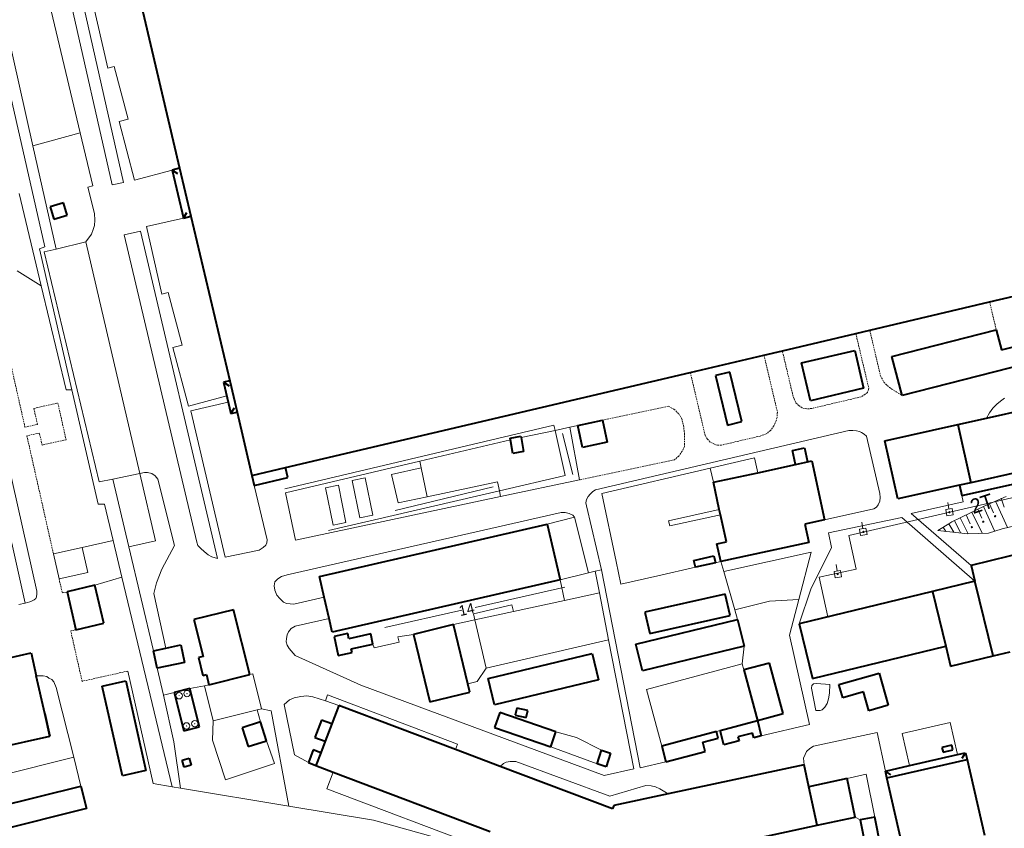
# Model space of a CAD drawing. Extents: x 13 to 4138, y -4831 to -1000.
# Tile 199 of 203: x 3579 to 3883, y -2385 to -2135. Entities that reach past the tile are written whole.
import ezdxf
from ezdxf.enums import TextEntityAlignment as Align

# ---------------------------------------------------------------- set-up
doc = ezdxf.new("R2010")
doc.units = 0
doc.header["$MEASUREMENT"] = 0
doc.linetypes.add('DASHED', pattern=[0.75, 0.5, -0.25])
for name, color, linetype in [('11', 7, 'CONTINUOUS'), ('13', 7, 'CONTINUOUS'), ('18', 7, 'CONTINUOUS'), ('19', 7, 'CONTINUOUS'), ('24', 7, 'CONTINUOUS'), ('37', 7, 'CONTINUOUS'), ('40', 7, 'CONTINUOUS'), ('42', 7, 'CONTINUOUS'), ('7', 7, 'CONTINUOUS')]:
    doc.layers.add(name, color=color, linetype=linetype)
doc.styles.get("Standard").update_dxf_attribs({"font": 'txt', "height": 0.2})

msp = doc.modelspace()

# ---------------------------------------------------------------- linework, layer by layer
at = {"layer": '11', "color": 253, "linetype": 'Continuous', "lineweight": 0}
for p, q in [((3586.82, -2205.64), (3556.92, -2074.55)), ((3583.08, -2174.41), (3560.94, -2076.39)), ((3590.3, -2206.35), (3583.08, -2174.41)), ((3578.83, -2189.15), (3585.63, -2217.66)), ((3616.12, -2275.69), (3599.48, -2204.14)), ((3585.16, -2206.28), (3586.82, -2205.64)), ((3595.14, -2249.86), (3585.16, -2206.28)), ((3585.63, -2217.66), (3593.32, -2249.86)), ((3593.32, -2249.86), (3595.14, -2249.86)), ((3603.23, -2285.2), (3595.14, -2249.86)), ((3660.87, -2280.45), (3744.02, -2260.73)), ((3744.02, -2260.73), (3744.39, -2262.4)), ((3744.39, -2262.4), (3747.51, -2276.36)), ((3748.93, -2261.39), (3751.98, -2277.68)), ((3792.3, -2274.1), (3806, -2270.9)), ((3806, -2270.9), (3807.06, -2275.45)), ((3693.86, -2276), (3703.03, -2273.91)), ((3758.79, -2281.92), (3792.3, -2274.1)), ((3607.75, -2277.43), (3612.73, -2298.36)), ((3620.96, -2296.51), (3616.12, -2275.69)), ((3695.89, -2284.82), (3693.86, -2276)), ((3747.51, -2276.36), (3727.17, -2281.07)), ((3727.17, -2281.07), (3674.39, -2293.28)), ((3704.87, -2282.88), (3695.89, -2284.82)), ((3763.25, -2302.92), (3758.79, -2281.92)), ((3605.16, -2285.2), (3603.23, -2285.2)), ((3607.86, -2296.45), (3605.16, -2285.2)), ((3779.79, -2291.91), (3779.44, -2290.29)), ((3610.58, -2307.75), (3607.86, -2296.45)), ((3612.73, -2298.36), (3620.96, -2296.51)), ((3612.73, -2298.36), (3620.36, -2330.49)), ((3764.74, -2309.92), (3763.25, -2302.92)), ((3787.75, -2304.69), (3776.16, -2307.32)), ((3795.57, -2302.91), (3793.95, -2303.28)), ((3795.57, -2302.91), (3796.48, -2306.05)), ((3626.15, -2372.54), (3610.58, -2307.75)), ((3776.16, -2307.32), (3764.74, -2309.92)), ((3796.48, -2306.05), (3799.91, -2317.87)), ((3758.06, -2312.64), (3747.3, -2314.96)), ((3747.3, -2314.96), (3731.52, -2318.37)), ((3731.52, -2318.37), (3719.57, -2320.96)), ((3799.91, -2317.87), (3800.76, -2320.81)), ((3719.57, -2320.96), (3713.03, -2322.37)), ((3700.7, -2325.43), (3695.82, -2326.18)), ((3695.82, -2326.18), (3696.26, -2327.82)), ((3688.47, -2329.58), (3688.14, -2328.5)), ((3696.26, -2327.82), (3688.47, -2329.58)), ((3760.89, -2327.1), (3723.07, -2335.93)), ((3620.36, -2330.49), (3620.36, -2330.49)), ((3621.52, -2335.9), (3623.39, -2344.2)), ((3650.08, -2337.88), (3650.99, -2337.65)), ((3650.99, -2337.65), (3653.66, -2348.42)), ((3723.07, -2335.93), (3720.28, -2339.99)), ((3636.08, -2341.39), (3637.45, -2341.01)), ((3638.75, -2352.13), (3636.08, -2341.39)), ((3720.28, -2339.99), (3717.48, -2340.72)), ((3623.39, -2344.2), (3626.65, -2358.66)), ((3652.32, -2348.76), (3638.75, -2352.13)), ((3653.66, -2348.42), (3652.32, -2348.76)), ((3653.41, -2352.5), (3652.32, -2348.76)), ((3638.75, -2352.13), (3638.57, -2358.1)), ((3751.03, -2357.31), (3744.63, -2355.58)), ((3626.65, -2358.66), (3628.64, -2372.95)), ((3638.57, -2358.1), (3642.58, -2370.44)), ((3657.68, -2365.31), (3655.26, -2358.3)), ((3758.75, -2361.23), (3751.03, -2357.31)), ((3743.06, -2360.16), (3757.36, -2365.41)), ((3642.58, -2370.44), (3657.68, -2365.31)), ((3628.64, -2372.95), (3626.15, -2372.54)), ((3662.14, -2378.5), (3628.64, -2372.95)), ((3688.26, -2382.82), (3662.14, -2378.5)), ((3716.68, -2390.8), (3688.26, -2382.82))]:
    msp.add_line(p, q, dxfattribs=at)
at = {"layer": '13', "color": 253, "linetype": 'Continuous', "lineweight": 40}
for p, q in [((3609.47, -2100.84), (3628.42, -2181.37)), ((3628.42, -2181.37), (3626.09, -2181.92)), ((3626.09, -2181.92), (3627.79, -2182.97)), ((3626.09, -2181.92), (3629.58, -2196.74)), ((3628.42, -2181.37), (3631.91, -2196.19)), ((3592.55, -2192.09), (3588.46, -2193.29)), ((3593.66, -2195.83), (3592.55, -2192.09)), ((3588.46, -2193.29), (3589.57, -2197.04)), ((3589.57, -2197.04), (3593.66, -2195.83)), ((3629.58, -2196.74), (3630.63, -2195.04)), ((3629.58, -2196.74), (3631.91, -2196.19)), ((3631.91, -2196.19), (3643.88, -2247.07)), ((3878.62, -2222.69), (3892.77, -2219.36)), ((3841.59, -2231.4), (3878.62, -2222.69)), ((3837.29, -2232.42), (3841.59, -2231.4)), ((3848.45, -2239.57), (3880.65, -2231.29)), ((3880.65, -2231.29), (3882.24, -2237.47)), ((3814.59, -2237.76), (3837.29, -2232.42)), ((3808.92, -2239.09), (3814.59, -2237.76)), ((3820.53, -2241.49), (3836.93, -2237.65)), ((3836.93, -2237.65), (3839.67, -2249.35)), ((3882.24, -2237.47), (3888.02, -2235.99)), ((3786.16, -2244.45), (3808.92, -2239.09)), ((3851.55, -2251.62), (3848.45, -2239.57)), ((3661.14, -2273.86), (3786.16, -2244.45)), ((3798.38, -2244.38), (3793.94, -2245.45)), ((3802.08, -2259.64), (3798.38, -2244.38)), ((3823.27, -2253.2), (3820.53, -2241.49)), ((3889.53, -2241.86), (3851.55, -2251.62)), ((3643.88, -2247.07), (3642, -2247.52)), ((3642, -2247.52), (3643.7, -2248.57)), ((3642, -2247.52), (3644.27, -2257.16)), ((3643.88, -2247.07), (3646.15, -2256.72)), ((3793.94, -2245.45), (3797.63, -2260.72)), ((3839.67, -2249.35), (3823.27, -2253.2)), ((3644.27, -2257.16), (3645.32, -2255.46)), ((3877.67, -2258.6), (3899.64, -2253.71)), ((3644.27, -2257.16), (3646.15, -2256.72)), ((3646.15, -2256.72), (3650.76, -2276.3)), ((3751.38, -2260.84), (3759.06, -2259.21)), ((3759.06, -2259.21), (3760.5, -2266.04)), ((3797.63, -2260.72), (3802.08, -2259.64)), ((3868.8, -2260.58), (3877.67, -2258.6)), ((3752.82, -2267.67), (3751.38, -2260.84)), ((3846.26, -2265.6), (3868.8, -2260.58)), ((3868.8, -2260.58), (3872.8, -2278.55)), ((3730.47, -2264.75), (3733.79, -2264.14)), ((3730.57, -2265.33), (3730.47, -2264.75)), ((3731.35, -2269.57), (3730.57, -2265.33)), ((3733.79, -2264.14), (3733.88, -2264.62)), ((3733.88, -2264.62), (3734.68, -2268.95)), ((3850.26, -2283.57), (3846.26, -2265.6)), ((3760.5, -2266.04), (3752.82, -2267.67)), ((3817.69, -2268.59), (3821.4, -2267.79)), ((3818.63, -2272.94), (3817.69, -2268.59)), ((3821.4, -2267.79), (3822.35, -2272.13)), ((3734.68, -2268.95), (3731.35, -2269.57)), ((3822.35, -2272.13), (3823.68, -2271.84)), ((3823.68, -2271.84), (3827.63, -2290.05)), ((3650.76, -2276.3), (3661.14, -2273.86)), ((3661.88, -2276.98), (3661.14, -2273.86)), ((3807.06, -2275.45), (3818.63, -2272.94)), ((3818.63, -2272.94), (3822.35, -2272.13)), ((3650.76, -2276.3), (3651.49, -2279.42)), ((3651.49, -2279.42), (3661.88, -2276.98)), ((3793.31, -2278.43), (3807.06, -2275.45)), ((3888.33, -2275.09), (3872.8, -2278.55)), ((3795.12, -2286.79), (3793.31, -2278.43)), ((3869.28, -2279.33), (3850.26, -2283.57)), ((3872.8, -2278.55), (3869.28, -2279.33)), ((3869.28, -2279.33), (3869.98, -2282.51)), ((3869.98, -2282.51), (3889.03, -2278.26)), ((3795.49, -2288.51), (3795.12, -2286.79)), ((3797.3, -2296.84), (3795.49, -2288.51)), ((3827.63, -2290.05), (3821.55, -2291.37)), ((3671.58, -2307.54), (3741.95, -2291.32)), ((3741.95, -2291.32), (3745.92, -2308.58)), ((3821.55, -2291.37), (3822.77, -2297.01)), ((3794.39, -2297.47), (3797.3, -2296.84)), ((3795.57, -2302.91), (3794.39, -2297.47)), ((3822.77, -2297.01), (3795.57, -2302.91)), ((3787.27, -2302.57), (3793.47, -2301.16)), ((3793.47, -2301.16), (3793.95, -2303.28)), ((3891.58, -2299.56), (3872.96, -2304.18)), ((3787.75, -2304.69), (3787.27, -2302.57)), ((3793.95, -2303.28), (3787.75, -2304.69)), ((3787.75, -2304.69), (3787.75, -2304.69)), ((3872.96, -2304.18), (3874.03, -2308.95)), ((3673.06, -2313.93), (3671.58, -2307.54)), ((3602.19, -2310.27), (3593.63, -2312.31)), ((3604.97, -2321.95), (3602.19, -2310.27)), ((3745.92, -2308.58), (3675.56, -2324.8)), ((3874.03, -2308.95), (3860.93, -2312.14)), ((3879.66, -2332.09), (3874.03, -2308.95)), ((3593.63, -2312.31), (3596.4, -2323.99)), ((3674.57, -2320.53), (3673.06, -2313.93)), ((3796.94, -2312.96), (3772.12, -2318.59)), ((3798.44, -2319.57), (3796.94, -2312.96)), ((3860.93, -2312.14), (3819.78, -2322.15)), ((3860.93, -2312.14), (3865.05, -2329.1)), ((3645.1, -2317.81), (3632.82, -2320.86)), ((3650.08, -2337.88), (3645.1, -2317.81)), ((3675.56, -2324.8), (3674.57, -2320.53)), ((3772.12, -2318.59), (3773.62, -2325.2)), ((3773.62, -2325.2), (3798.44, -2319.57)), ((3596.4, -2323.99), (3604.97, -2321.95)), ((3632.82, -2320.86), (3635.66, -2332.26)), ((3713.03, -2322.37), (3700.7, -2325.43)), ((3717.48, -2340.72), (3713.03, -2322.37)), ((3769.38, -2328.41), (3800.76, -2320.81)), ((3800.76, -2320.81), (3802.76, -2329.08)), ((3819.78, -2322.15), (3823.91, -2339.11)), ((3680.35, -2325.21), (3676.13, -2326.12)), ((3676.13, -2326.12), (3677.39, -2331.95)), ((3680.69, -2326.77), (3680.35, -2325.21)), ((3687.45, -2325.3), (3680.69, -2326.77)), ((3688.14, -2328.5), (3687.45, -2325.3)), ((3700.7, -2325.43), (3705.74, -2346.27)), ((3624.2, -2329.67), (3628.76, -2328.7)), ((3628.76, -2328.7), (3629.92, -2334.11)), ((3681.45, -2329.95), (3688.14, -2328.5)), ((3771.38, -2336.68), (3769.38, -2328.41)), ((3802.76, -2329.08), (3771.38, -2336.68)), ((3823.91, -2339.11), (3865.05, -2329.1)), ((3865.05, -2329.1), (3866.56, -2335.28)), ((3547.09, -2339.19), (3582.53, -2331.15)), ((3582.53, -2331.15), (3584.13, -2338.2)), ((3620.36, -2330.49), (3624.2, -2329.67)), ((3621.52, -2335.9), (3620.36, -2330.49)), ((3635.66, -2332.26), (3634.2, -2332.63)), ((3634.2, -2332.63), (3635.57, -2338.14)), ((3677.39, -2331.95), (3681.69, -2331.02)), ((3681.69, -2331.02), (3681.45, -2329.95)), ((3723.71, -2339.05), (3755.86, -2331.32)), ((3755.86, -2331.32), (3757.82, -2339.5)), ((3866.56, -2335.28), (3879.66, -2332.09)), ((3879.66, -2332.09), (3884.96, -2330.8)), ((3629.92, -2334.11), (3621.52, -2335.9)), ((3810.65, -2334.31), (3802.7, -2336.44)), ((3814.83, -2349.87), (3810.65, -2334.31)), ((3586.78, -2349.88), (3584.13, -2338.2)), ((3635.57, -2338.14), (3636.67, -2337.87)), ((3636.67, -2337.87), (3637.45, -2341.01)), ((3637.45, -2341.01), (3650.08, -2337.88)), ((3802.7, -2336.44), (3806.88, -2352.01)), ((3832.06, -2340.93), (3844.47, -2337.39)), ((3844.47, -2337.39), (3847.32, -2347.36)), ((3604.48, -2341.4), (3611.76, -2339.76)), ((3610.72, -2369.15), (3604.48, -2341.4)), ((3611.76, -2339.76), (3618, -2367.52)), ((3718.09, -2343.28), (3717.48, -2340.72)), ((3725.68, -2347.23), (3723.71, -2339.05)), ((3757.82, -2339.5), (3725.68, -2347.23)), ((3833.24, -2345.05), (3832.06, -2340.93)), ((3631.62, -2342.21), (3626.73, -2343.43)), ((3626.73, -2343.43), (3629.71, -2355.29)), ((3634.6, -2354.06), (3631.62, -2342.21)), ((3705.74, -2346.27), (3718.09, -2343.28)), ((3839.65, -2343.21), (3833.24, -2345.05)), ((3841.33, -2349.07), (3839.65, -2343.21)), ((3677.58, -2347.38), (3675.41, -2353.11)), ((3713.62, -2361.02), (3677.58, -2347.38)), ((3847.32, -2347.36), (3841.33, -2349.07)), ((3586.78, -2349.88), (3588.36, -2356.85)), ((3588.36, -2356.85), (3586.78, -2349.88)), ((3727.3, -2349.62), (3725.72, -2354.2)), ((3744.63, -2355.58), (3727.3, -2349.62)), ((3732.6, -2348.25), (3732.11, -2350.4)), ((3732.11, -2350.4), (3735.47, -2351.16)), ((3735.96, -2349.01), (3732.6, -2348.25)), ((3735.47, -2351.16), (3735.96, -2349.01)), ((3806.88, -2352.01), (3814.83, -2349.87)), ((3653.41, -2352.5), (3647.76, -2354.3)), ((3655.26, -2358.3), (3653.41, -2352.5)), ((3672.23, -2351.91), (3670.2, -2357.27)), ((3675.41, -2353.11), (3672.23, -2351.91)), ((3675.41, -2353.11), (3673.38, -2358.47)), ((3795.35, -2355.1), (3806.88, -2352.01)), ((3806.88, -2352.01), (3808.01, -2356.82)), ((3552.69, -2364.94), (3588.36, -2356.85)), ((3629.71, -2355.29), (3634.6, -2354.06)), ((3647.76, -2354.3), (3649.61, -2360.1)), ((3725.72, -2354.2), (3743.06, -2360.16)), ((3743.06, -2360.16), (3744.63, -2355.58)), ((3794.22, -2355.41), (3777.33, -2359.94)), ((3794.78, -2357.49), (3794.22, -2355.41)), ((3796.55, -2359.58), (3795.35, -2355.1)), ((3805.33, -2355.93), (3800.88, -2357.13)), ((3805.74, -2357.43), (3805.33, -2355.93)), ((3808.01, -2356.82), (3805.74, -2357.43)), ((3649.61, -2360.1), (3655.26, -2358.3)), ((3670.2, -2357.27), (3673.38, -2358.47)), ((3673.38, -2358.47), (3672.03, -2362.05)), ((3777.33, -2359.94), (3778.65, -2364.85)), ((3790.01, -2358.77), (3794.78, -2357.49)), ((3790.77, -2361.6), (3790.01, -2358.77)), ((3794.78, -2357.49), (3794.78, -2357.49)), ((3801.21, -2358.33), (3796.55, -2359.58)), ((3800.88, -2357.13), (3801.21, -2358.33)), ((3866.9, -2359.63), (3863.86, -2360.39)), ((3867.27, -2361.09), (3866.9, -2359.63)), ((3669.68, -2361.16), (3668.19, -2365.09)), ((3672.03, -2362.05), (3669.68, -2361.16)), ((3672.03, -2362.05), (3670.54, -2365.98)), ((3727.45, -2366.26), (3713.62, -2361.02)), ((3757.36, -2365.41), (3758.75, -2361.23)), ((3758.75, -2361.23), (3761.53, -2362.16)), ((3761.53, -2362.16), (3760.13, -2366.34)), ((3778.65, -2364.85), (3790.77, -2361.6)), ((3853.91, -2366.01), (3868.68, -2362.61)), ((3863.86, -2360.39), (3864.23, -2361.85)), ((3864.23, -2361.85), (3867.27, -2361.09)), ((3868.68, -2362.61), (3871.21, -2362.03)), ((3870.15, -2363.72), (3871.21, -2362.03)), ((3871.21, -2362.03), (3871.7, -2364.13)), ((3629.22, -2364.34), (3631.36, -2363.72)), ((3629.84, -2366.5), (3629.22, -2364.34)), ((3631.99, -2365.88), (3629.84, -2366.5)), ((3631.36, -2363.72), (3631.99, -2365.88)), ((3668.19, -2365.09), (3670.54, -2365.98)), ((3670.54, -2365.98), (3675.85, -2367.99)), ((3760.13, -2366.34), (3757.36, -2365.41)), ((3821.3, -2365.71), (3779.33, -2374.76)), ((3822.77, -2372.52), (3821.3, -2365.71)), ((3846.44, -2367.72), (3853.91, -2366.01)), ((3846.89, -2369.83), (3871.7, -2364.13)), ((3871.7, -2364.13), (3877.08, -2387.52)), ((3618, -2367.52), (3610.72, -2369.15)), ((3675.85, -2367.99), (3724.34, -2386.34)), ((3762.17, -2379.39), (3727.45, -2366.26)), ((3848.12, -2368.81), (3846.44, -2367.72)), ((3846.89, -2369.83), (3846.44, -2367.72)), ((3834.56, -2369.98), (3822.77, -2372.52)), ((3837.13, -2381.89), (3834.56, -2369.98)), ((3853.44, -2398.31), (3846.89, -2369.83)), ((3557.92, -2382.33), (3597.95, -2372.32)), ((3597.95, -2372.32), (3599.67, -2379.22)), ((3779.33, -2374.76), (3762.55, -2378.38)), ((3825.34, -2384.43), (3822.77, -2372.52)), ((3599.67, -2379.22), (3559.65, -2389.24)), ((3762.55, -2378.38), (3762.17, -2379.39)), ((3825.34, -2384.43), (3837.13, -2381.89)), ((3843.12, -2381.92), (3838.67, -2382.8)), ((3838.67, -2382.8), (3840.52, -2392.17)), ((3844.99, -2391.36), (3843.12, -2381.92)), ((3783.39, -2393.48), (3825.34, -2384.43))]:
    msp.add_line(p, q, dxfattribs=at)
at = {"layer": '18', "color": 253, "linetype": 'Continuous', "lineweight": 0}
for p, q in [((3936.39, -2271.42), (3879.73, -2284.55)), ((3879.73, -2284.55), (3835.08, -2294.9)), ((3865.04, -2286.85), (3867.02, -2286.52)), ((3865.37, -2288.82), (3865.04, -2286.85)), ((3866.03, -2286.68), (3865.7, -2284.71)), ((3867.02, -2286.52), (3867.34, -2288.49)), ((3867.34, -2288.49), (3865.37, -2288.82)), ((3838.44, -2292.93), (3840.42, -2292.6)), ((3838.77, -2294.9), (3838.44, -2292.93)), ((3839.43, -2292.77), (3839.1, -2290.79)), ((3840.42, -2292.6), (3840.74, -2294.58)), ((3835.08, -2294.9), (3837.35, -2305.32)), ((3840.74, -2294.58), (3838.77, -2294.9)), ((3837.35, -2305.32), (3825.95, -2307.8)), ((3831.54, -2305.82), (3831.21, -2303.85)), ((3825.95, -2307.8), (3828.6, -2320)), ((3830.55, -2305.98), (3832.53, -2305.66)), ((3830.88, -2307.96), (3830.55, -2305.98)), ((3832.85, -2307.63), (3830.88, -2307.96)), ((3832.53, -2305.66), (3832.85, -2307.63))]:
    msp.add_line(p, q, dxfattribs=at)
for centre in [(3866.19, -2287.67), (3839.59, -2293.75), (3831.7, -2306.81)]:
    msp.add_ellipse(centre, major_axis=(-0.121, 0.121), ratio=1, start_param=4.09190141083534, end_param=10.37508671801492, dxfattribs=at)
at = {"layer": '24', "color": 253, "linetype": 'Continuous', "lineweight": 0}
for p, q in [((3574.53, -2073.07), (3597.69, -2170.44)), ((3593.7, -2094.85), (3606.22, -2150.4)), ((3607.57, -2186.51), (3587.55, -2097.69)), ((3595.9, -2118.52), (3611.05, -2185.73)), ((3606.22, -2150.4), (3608.19, -2149.87)), ((3608.19, -2149.87), (3612.51, -2166.16)), ((3612.51, -2166.16), (3609.69, -2166.91)), ((3609.69, -2166.91), (3614.48, -2185)), ((3597.69, -2170.44), (3601.57, -2186.74)), ((3614.48, -2185), (3626.09, -2181.92)), ((3611.05, -2185.73), (3607.57, -2186.51)), ((3601.57, -2186.74), (3600.09, -2187.24)), ((3600.09, -2187.24), (3602.12, -2195.36)), ((3602.12, -2195.36), (3602.23, -2197.36)), ((3602.23, -2197.36), (3602.12, -2199.06)), ((3629.58, -2196.74), (3618.16, -2199.31)), ((3601.24, -2201.7), (3599.48, -2204.14)), ((3601.73, -2200.33), (3601.24, -2201.7)), ((3602.12, -2199.06), (3601.73, -2200.33)), ((3611.32, -2201.96), (3616.31, -2200.78)), ((3616.31, -2200.78), (3640.11, -2301.96)), ((3618.16, -2199.31), (3622.89, -2220.28)), ((3599.48, -2204.14), (3590.3, -2206.35)), ((3633.68, -2296.98), (3611.32, -2201.96)), ((3586.62, -2207.14), (3590.3, -2206.35)), ((3603.52, -2278.31), (3586.62, -2207.14)), ((3557.9, -2214.03), (3580.73, -2315.77)), ((3584.31, -2312.03), (3562.05, -2213.1)), ((3622.89, -2220.28), (3624.86, -2219.76)), ((3624.86, -2219.76), (3629.18, -2236.05)), ((3629.18, -2236.05), (3626.36, -2236.79)), ((3626.36, -2236.79), (3631.15, -2254.88)), ((3631.15, -2254.88), (3643, -2251.75)), ((3643.44, -2253.62), (3631.85, -2256.35)), ((3882, -2253.31), (3880.85, -2254.3)), ((3883.21, -2252.43), (3882, -2253.31)), ((3631.85, -2256.35), (3642.51, -2301.61)), ((3879.64, -2255.56), (3878.6, -2256.99)), ((3880.85, -2254.3), (3879.64, -2255.56)), ((3878.6, -2256.99), (3877.67, -2258.6)), ((3733.88, -2264.62), (3744.39, -2262.4)), ((3744.39, -2262.4), (3748.93, -2261.39)), ((3748.93, -2261.39), (3751.38, -2260.84)), ((3835.14, -2262.44), (3756.89, -2280.71)), ((3836.38, -2262.44), (3835.14, -2262.44)), ((3837.53, -2262.55), (3836.38, -2262.44)), ((3838.41, -2262.77), (3837.53, -2262.55)), ((3730.57, -2265.33), (3702.62, -2271.9)), ((3839.06, -2263.04), (3838.41, -2262.77)), ((3839.89, -2263.54), (3839.06, -2263.04)), ((3840.54, -2264.2), (3839.89, -2263.54)), ((3844.67, -2281.9), (3840.54, -2264.2)), ((3702.62, -2271.9), (3661.13, -2281.66)), ((3703.03, -2273.91), (3702.62, -2271.9)), ((3704.87, -2282.88), (3703.03, -2273.91)), ((3792.3, -2274.1), (3793.31, -2278.43)), ((3603.52, -2278.31), (3607.75, -2277.43)), ((3607.75, -2277.43), (3616.12, -2275.69)), ((3616.12, -2275.69), (3617.54, -2275.39)), ((3617.54, -2275.39), (3618.53, -2275.39)), ((3618.53, -2275.39), (3619.85, -2275.75)), ((3619.85, -2275.75), (3620.83, -2276.41)), ((3620.83, -2276.41), (3621.71, -2277.5)), ((3621.71, -2277.5), (3626.86, -2297.99)), ((3681.71, -2277.91), (3685.71, -2277.09)), ((3684.07, -2289.45), (3681.71, -2277.91)), ((3685.71, -2277.09), (3688.08, -2288.63)), ((3727.55, -2282.86), (3751.98, -2277.68)), ((3655.44, -2296.17), (3651.49, -2279.42)), ((3673.44, -2280.13), (3677.44, -2279.31)), ((3675.8, -2291.66), (3673.44, -2280.13)), ((3677.44, -2279.31), (3679.8, -2290.84)), ((3726.58, -2278.28), (3704.87, -2282.88)), ((3727.17, -2281.07), (3726.58, -2278.28)), ((3756.89, -2280.71), (3756.05, -2281.29)), ((3661.13, -2281.66), (3664.22, -2296.27)), ((3664.22, -2296.27), (3727.55, -2282.86)), ((3727.55, -2282.86), (3727.17, -2281.07)), ((3754.08, -2283.76), (3753.91, -2284.74)), ((3754.57, -2282.82), (3754.08, -2283.76)), ((3755.23, -2282.06), (3754.57, -2282.82)), ((3756.05, -2281.29), (3755.23, -2282.06)), ((3844.66, -2284.3), (3844.77, -2283.14)), ((3844.77, -2283.14), (3844.67, -2281.9)), ((3870.42, -2284.49), (3869.98, -2282.51)), ((3753.91, -2284.74), (3754.12, -2285.75)), ((3754.12, -2285.75), (3758.74, -2305.51)), ((3795.12, -2286.79), (3779.44, -2290.29)), ((3827.63, -2290.05), (3842.85, -2286.66)), ((3842.85, -2286.66), (3843.67, -2286.11)), ((3843.67, -2286.11), (3844.22, -2285.39)), ((3844.22, -2285.39), (3844.66, -2284.3)), ((3854.33, -2288.07), (3870.42, -2284.49)), ((3746.32, -2287.73), (3661.62, -2307.01)), ((3688.08, -2288.63), (3684.07, -2289.45)), ((3750.4, -2289.24), (3741.95, -2291.32)), ((3747.47, -2287.73), (3746.32, -2287.73)), ((3748.73, -2288.06), (3747.47, -2287.73)), ((3749.88, -2288.56), (3748.73, -2288.06)), ((3750.4, -2289.24), (3749.88, -2288.56)), ((3754.66, -2306.42), (3750.4, -2289.24)), ((3795.49, -2288.51), (3779.79, -2291.91)), ((3851.48, -2289.35), (3828.85, -2294.03)), ((3874.03, -2308.95), (3851.48, -2289.35)), ((3872.96, -2304.18), (3854.33, -2288.07)), ((3679.8, -2290.84), (3675.8, -2291.66)), ((3655.39, -2297.13), (3655.44, -2296.17)), ((3828.85, -2294.03), (3829.72, -2298.54)), ((3589.45, -2300.59), (3598.31, -2298.6)), ((3598.31, -2298.6), (3600.04, -2306.29)), ((3626.86, -2297.99), (3622.91, -2305.31)), ((3634.04, -2297.95), (3633.68, -2296.98)), ((3634.92, -2298.94), (3634.04, -2297.95)), ((3636.02, -2299.82), (3634.92, -2298.94)), ((3653.03, -2299.41), (3654.24, -2298.62)), ((3654.24, -2298.62), (3655.01, -2297.85)), ((3655.01, -2297.85), (3655.39, -2297.13)), ((3829.72, -2298.54), (3823.37, -2311.45)), ((3591.18, -2308.28), (3589.45, -2300.59)), ((3637.22, -2300.81), (3636.02, -2299.82)), ((3638.32, -2301.47), (3637.22, -2300.81)), ((3640.11, -2301.96), (3638.32, -2301.47)), ((3642.51, -2301.61), (3653.03, -2299.41)), ((3823.48, -2300.03), (3796.48, -2306.05)), ((3819.68, -2314.61), (3823.48, -2300.03)), ((3622.91, -2305.31), (3621.27, -2309.48)), ((3600.04, -2306.29), (3591.18, -2308.28)), ((3658.72, -2308.22), (3657.84, -2309.2)), ((3659.87, -2307.5), (3658.72, -2308.22)), ((3661.62, -2307.01), (3659.87, -2307.5)), ((3754.66, -2306.42), (3745.92, -2308.58)), ((3756.74, -2305.9), (3754.66, -2306.42)), ((3756.74, -2305.9), (3758.74, -2305.51)), ((3758.06, -2312.64), (3756.74, -2305.9)), ((3758.74, -2305.51), (3770.68, -2366.64)), ((3621.27, -2309.48), (3620.5, -2312.77)), ((3657.84, -2309.2), (3657.62, -2310.47)), ((3657.62, -2310.47), (3657.79, -2311.73)), ((3747.3, -2314.96), (3745.92, -2308.58)), ((3583.51, -2314.8), (3584.01, -2314.31)), ((3584.01, -2314.31), (3584.2, -2313.85)), ((3584.2, -2313.85), (3584.31, -2312.94)), ((3584.31, -2312.94), (3584.31, -2312.03)), ((3620.5, -2312.77), (3624.2, -2329.67)), ((3657.79, -2311.73), (3658.45, -2313.32)), ((3658.45, -2313.32), (3659.38, -2314.31)), ((3659.38, -2314.31), (3660.47, -2315.46)), ((3663.65, -2316.07), (3673.06, -2313.93)), ((3760.89, -2327.1), (3758.06, -2312.64)), ((3823.37, -2311.45), (3819.78, -2322.15)), ((3578.75, -2316.21), (3580.73, -2315.77)), ((3580.73, -2315.77), (3582.19, -2315.41)), ((3582.19, -2315.41), (3582.87, -2315.11)), ((3582.87, -2315.11), (3583.51, -2314.8)), ((3660.47, -2315.46), (3661.46, -2315.9)), ((3661.46, -2315.9), (3663.65, -2316.07)), ((3731.05, -2316.32), (3719.14, -2319.11)), ((3731.52, -2318.37), (3731.05, -2316.32)), ((3816.79, -2325.67), (3819.68, -2314.61)), ((3674.57, -2320.53), (3664.09, -2322.94)), ((3719.14, -2319.11), (3719.57, -2320.96)), ((3664.09, -2322.94), (3662.88, -2323.66)), ((3719.57, -2320.96), (3723.07, -2335.93)), ((3661.68, -2325.58), (3661.46, -2326.73)), ((3662.01, -2324.64), (3661.68, -2325.58)), ((3662.88, -2323.66), (3662.01, -2324.64)), ((3823.02, -2353.29), (3816.79, -2325.67)), ((3661.46, -2326.73), (3661.35, -2327.77)), ((3661.35, -2327.77), (3661.62, -2328.76)), ((3661.62, -2328.76), (3662.28, -2329.75)), ((3768.69, -2367.02), (3760.89, -2327.1)), ((3662.28, -2329.75), (3664.14, -2332)), ((3664.14, -2332), (3684.42, -2341.15)), ((3772.65, -2342.51), (3802.2, -2334.57)), ((3802.2, -2334.57), (3802.7, -2336.44)), ((3586.27, -2338.3), (3584.13, -2338.2)), ((3587.4, -2338.49), (3586.27, -2338.3)), ((3588.05, -2338.96), (3587.4, -2338.49)), ((3620.24, -2371.55), (3612.43, -2336.77)), ((3588.9, -2339.43), (3588.05, -2338.96)), ((3589.56, -2340.09), (3588.9, -2339.43)), ((3590.32, -2341.83), (3589.56, -2340.09)), ((3595.72, -2363.44), (3590.32, -2341.83)), ((3636.08, -2341.39), (3631.62, -2342.21)), ((3684.42, -2341.15), (3759.59, -2369.01)), ((3823.62, -2342.02), (3823.73, -2341.25)), ((3823.73, -2341.25), (3824.22, -2340.76)), ((3824.22, -2340.76), (3825.1, -2340.59)), ((3825.1, -2340.59), (3829.21, -2340.97)), ((3829.21, -2340.97), (3829.16, -2343.61)), ((3626.73, -2343.43), (3623.39, -2344.2)), ((3665.86, -2344.61), (3663.78, -2345.05)), ((3667.72, -2344.39), (3665.86, -2344.61)), ((3669.59, -2344.72), (3667.72, -2344.39)), ((3673.43, -2346), (3669.59, -2344.72)), ((3673.43, -2346), (3674.05, -2344.13)), ((3674.05, -2344.13), (3714.25, -2359.35)), ((3777.33, -2359.94), (3772.65, -2342.51)), ((3824.94, -2348.99), (3823.62, -2342.02)), ((3829.16, -2343.61), (3828.83, -2345.31)), ((3662.35, -2345.71), (3660.71, -2347.14)), ((3660.71, -2347.14), (3663.89, -2362.62)), ((3663.78, -2345.05), (3662.35, -2345.71)), ((3677.58, -2347.38), (3673.43, -2346)), ((3828.39, -2346.8), (3827.73, -2347.95)), ((3828.83, -2345.31), (3828.39, -2346.8)), ((3653.66, -2348.42), (3656.68, -2349.05)), ((3656.68, -2349.05), (3662.14, -2378.5)), ((3826.31, -2348.99), (3824.94, -2348.99)), ((3826.86, -2348.72), (3826.31, -2348.99)), ((3827.73, -2347.95), (3826.86, -2348.72)), ((3808.01, -2356.82), (3823.02, -2353.29)), ((3851.62, -2356.06), (3866.39, -2352.66)), ((3866.39, -2352.66), (3868.68, -2362.61)), ((3795.35, -2355.1), (3794.22, -2355.41)), ((3843.86, -2355.76), (3824.24, -2360.01)), ((3846.44, -2367.72), (3843.86, -2355.76)), ((3853.91, -2366.01), (3851.62, -2356.06)), ((3714.25, -2359.35), (3713.62, -2361.02)), ((3824.24, -2360.01), (3823.09, -2360.66)), ((3663.89, -2362.62), (3668.19, -2365.09)), ((3821.61, -2362.53), (3821.17, -2363.68)), ((3822.1, -2361.65), (3821.61, -2362.53)), ((3823.09, -2360.66), (3822.1, -2361.65)), ((3595.72, -2363.44), (3555.7, -2373.46)), ((3597.95, -2372.32), (3595.72, -2363.44)), ((3727.45, -2366.26), (3728.45, -2365.31)), ((3728.45, -2365.31), (3729.33, -2364.93)), ((3729.33, -2364.93), (3730.54, -2364.71)), ((3730.54, -2364.71), (3732.27, -2364.71)), ((3732.27, -2364.71), (3761.3, -2375.47)), ((3770.68, -2366.64), (3778.65, -2364.85)), ((3821.17, -2363.68), (3821.3, -2365.71)), ((3673.89, -2373.19), (3675.85, -2367.99)), ((3759.59, -2369.01), (3768.69, -2367.02)), ((3834.56, -2369.98), (3840.49, -2368.66)), ((3840.49, -2368.66), (3843.12, -2381.92)), ((3626.15, -2372.54), (3620.24, -2371.55)), ((3772.39, -2372.11), (3761.3, -2375.47)), ((3774.09, -2372.22), (3772.39, -2372.11)), ((3775.4, -2372.55), (3774.09, -2372.22)), ((3722.37, -2391.54), (3673.89, -2373.19)), ((3776.77, -2373.15), (3775.4, -2372.55)), ((3779.33, -2374.76), (3776.77, -2373.15)), ((3837.13, -2381.89), (3838.67, -2382.8))]:
    msp.add_line(p, q, dxfattribs=at)
at = {"layer": '24', "color": 253, "linetype": 'DASHED', "lineweight": 0}
for p, q in [((3571.64, -2221.35), (3580.64, -2261.38)), ((3878.62, -2222.69), (3880.65, -2231.29)), ((3841.59, -2231.4), (3844.9, -2245.49)), ((3837.29, -2232.42), (3841.26, -2249.29)), ((3817.7, -2250.97), (3814.59, -2237.76)), ((3808.92, -2239.09), (3813.07, -2256.76)), ((3790.74, -2263.92), (3786.16, -2244.45)), ((3844.9, -2245.49), (3845.94, -2247.48)), ((3845.94, -2247.48), (3846.97, -2248.52)), ((3841.23, -2249.82), (3840.89, -2250.63)), ((3841.26, -2249.29), (3841.23, -2249.82)), ((3846.97, -2248.52), (3848.37, -2249.63)), ((3848.37, -2249.63), (3849.7, -2250.44)), ((3849.7, -2250.44), (3851.55, -2251.62)), ((3818.2, -2252.59), (3817.7, -2250.97)), ((3818.77, -2253.8), (3818.2, -2252.59)), ((3838.94, -2252.01), (3823.7, -2255.6)), ((3840.19, -2251.21), (3838.94, -2252.01)), ((3840.89, -2250.63), (3840.19, -2251.21)), ((3583.39, -2255.59), (3590.8, -2253.92)), ((3584.5, -2260.51), (3583.39, -2255.59)), ((3590.8, -2253.92), (3593.35, -2265.25)), ((3759.06, -2259.21), (3779.37, -2254.91)), ((3779.37, -2254.91), (3781.11, -2255.81)), ((3781.11, -2255.81), (3782.58, -2257.29)), ((3819.64, -2254.72), (3818.77, -2253.8)), ((3820.68, -2255.42), (3819.64, -2254.72)), ((3822.12, -2255.76), (3820.68, -2255.42)), ((3823.7, -2255.6), (3822.12, -2255.76)), ((3782.58, -2257.29), (3783.47, -2258.62)), ((3783.47, -2258.62), (3784.06, -2260.84)), ((3812.65, -2259.39), (3811.96, -2260.95)), ((3812.94, -2258.35), (3812.65, -2259.39)), ((3813.07, -2256.76), (3812.94, -2258.35)), ((3580.64, -2261.38), (3584.5, -2260.51)), ((3784.06, -2260.84), (3784.36, -2263.35)), ((3810.92, -2262.4), (3809.59, -2263.49)), ((3811.96, -2260.95), (3810.92, -2262.4)), ((3585.1, -2263.19), (3581.24, -2264.06)), ((3581.24, -2264.06), (3589.45, -2300.59)), ((3585.94, -2266.91), (3585.1, -2263.19)), ((3593.35, -2265.25), (3585.94, -2266.91)), ((3784.36, -2263.35), (3784.36, -2265.57)), ((3784.36, -2265.57), (3784.36, -2267.34)), ((3791.45, -2265.11), (3790.74, -2263.92)), ((3792.32, -2265.98), (3791.45, -2265.11)), ((3807.72, -2264.12), (3795.75, -2266.93)), ((3809.59, -2263.49), (3807.72, -2264.12)), ((3783.62, -2268.82), (3782.58, -2270.3)), ((3784.36, -2267.34), (3783.62, -2268.82)), ((3793.65, -2266.68), (3792.32, -2265.98)), ((3794.57, -2266.97), (3793.65, -2266.68)), ((3795.75, -2266.93), (3794.57, -2266.97)), ((3781.29, -2271.47), (3751.98, -2277.68)), ((3782.58, -2270.3), (3781.29, -2271.47)), ((3591.18, -2308.28), (3592.16, -2312.64)), ((3592.16, -2312.64), (3593.63, -2312.31)), ((3594.79, -2324.35), (3596.4, -2323.99)), ((3598.3, -2339.95), (3594.79, -2324.35)), ((3612.43, -2336.77), (3598.3, -2339.95))]:
    msp.add_line(p, q, dxfattribs=at)
at = {"layer": '37', "color": 253, "linetype": 'Continuous', "lineweight": 0}
for p, q in [((3880.4, -2284.3), (3883.71, -2282.79)), ((3882.15, -2283.3), (3883.09, -2286.15)), ((3873.13, -2287.65), (3874.81, -2286.84)), ((3874.81, -2286.84), (3876.76, -2285.95)), ((3874.93, -2286.78), (3876.18, -2289.51)), ((3876.76, -2285.95), (3880.4, -2284.3)), ((3876.76, -2285.95), (3880.13, -2293.38)), ((3878.57, -2285.12), (3879.82, -2287.85)), ((3880.4, -2284.3), (3884.11, -2292.45)), ((3866.96, -2290.65), (3869.54, -2289.4)), ((3869.54, -2289.4), (3873.13, -2287.65)), ((3869.54, -2289.4), (3871.94, -2294.34)), ((3871.34, -2288.52), (3872.65, -2291.22)), ((3873.13, -2287.65), (3876.31, -2294.18)), ((3902.77, -2288.09), (3882.44, -2292.84)), ((3862.57, -2293.31), (3865.99, -2291.24)), ((3864.28, -2292.28), (3865.07, -2293.59)), ((3865.99, -2291.24), (3866.96, -2290.65)), ((3865.99, -2291.24), (3867.58, -2293.86)), ((3867.74, -2290.27), (3869.59, -2294.08)), ((3882.44, -2292.84), (3878.28, -2294.11)), ((3871.93, -2294.34), (3862.57, -2293.31)), ((3878.28, -2294.11), (3871.93, -2294.34))]:
    msp.add_line(p, q, dxfattribs=at)
for centre in [(3880.29, -2288.94), (3873.15, -2292.3), (3876.65, -2290.6)]:
    msp.add_circle(centre, 0.2, dxfattribs=at)
at = {"layer": '40', "color": 253, "linetype": 'Continuous', "lineweight": 0}
for p, q in [((3597.69, -2170.44), (3583.08, -2174.41)), ((3578.2, -2213.11), (3585.63, -2217.66)), ((3746.64, -2263.32), (3749.84, -2275.97)), ((3695.03, -2287.18), (3725.25, -2279.8)), ((3598.31, -2298.6), (3607.86, -2296.45)), ((3602.19, -2310.27), (3610.58, -2307.75)), ((3719.66, -2317.09), (3747.38, -2310.86)), ((3799.91, -2317.87), (3810.63, -2315.19)), ((3810.63, -2315.19), (3819.68, -2314.61)), ((3691.79, -2323.34), (3715.62, -2317.99)), ((3802.76, -2329.08), (3802.2, -2334.57))]:
    msp.add_line(p, q, dxfattribs=at)
at = {"layer": '7', "color": 253, "linetype": 'Continuous', "lineweight": 0}
for centre, radius in [((3628.28, -2344.39), 1), ((3628.28, -2344.39), 0.041), ((3630.69, -2343.74), 1), ((3630.69, -2343.74), 0.041), ((3630.56, -2353.75), 1), ((3630.56, -2353.75), 0.041), ((3633.1, -2353.04), 1), ((3633.1, -2353.04), 0.041)]:
    msp.add_circle(centre, radius, dxfattribs=at)

# ---------------------------------------------------------------- texts
at = {"layer": '19', "color": 253, "linetype": 'Continuous', "lineweight": 0}
msp.add_text('2Т', height=4.5, rotation=18.4197, dxfattribs=at).set_placement((3876.16, -2284.99), align=Align.MIDDLE)
at = {"layer": '42', "color": 253, "linetype": 'Continuous', "lineweight": 0}
msp.add_text('14', height=3.2, rotation=12.957, dxfattribs=at).set_placement((3717.06, -2317.72), align=Align.MIDDLE)

doc.saveas('drawing.dxf')
